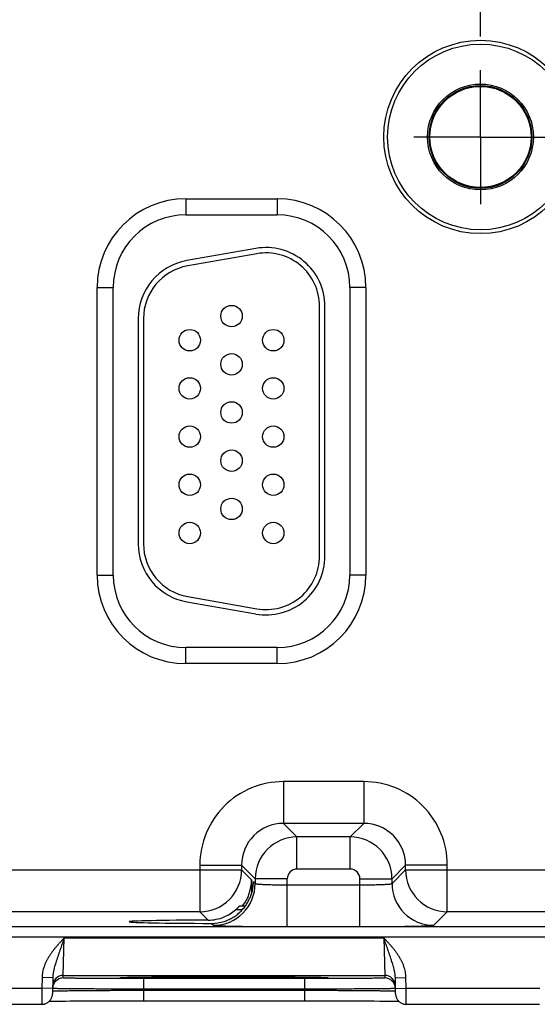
# Model space of a CAD drawing. Header units: inches. Extents: x 0 to 34, y 0 to 22.
# Tile 17 of 64: x 12 to 13, y 14.4 to 16.2. Entities that reach past the tile are written whole.
import ezdxf

# ---------------------------------------------------------------- set-up
doc = ezdxf.new("R2010")
doc.units = ezdxf.units.IN
doc.header["$LTSCALE"] = 1.87
doc.header["$MEASUREMENT"] = 0
doc.linetypes.add('CENTER', pattern=[0.6, 0.375, -0.075, 0.075, -0.075])
doc.layers.get('0').update_dxf_attribs({"linetype": 'CONTINUOUS'})
doc.layers.add('02___PRT_ALL_AXES', color=7, linetype='CONTINUOUS')
doc.layers.add('DIMENSIONS', color=7, linetype='CONTINUOUS')
doc.styles.get("Standard").update_dxf_attribs({"font": 'txt', "width": 0.8})
doc.dimstyles.new('DIMSTYLE_1', dxfattribs={"dimtxt": 0.125, "dimasz": 0.18, "dimexe": 0.125, "dimexo": 0.0625, "dimgap": 0.03125, "dimtad": 0, "dimtih": 1, "dimtoh": 1, "dimdec": 3, "dimzin": 4, "dimdsep": 46, "dimtxsty": 'STANDARD', "dimblk": '_FILLED', "dimblk1": '_FILLED', "dimblk2": '_FILLED', "dimcen": 0.09, "dimadec": 0, "dimazin": 0, "dimtp": 0.01, "dimtm": 0.01, "dimtfac": 1, "dimtdec": 3, "dimtofl": 0, "dimtmove": 0, "dimatfit": 3, "dimldrblk": '_FILLED', "dimfxl": 1, "dimtolj": 1, "dimtzin": 4, "dimarcsym": 0})

# ---------------------------------------------------------------- blocks, each defined once
blk = doc.blocks.new('*D11')
at = {"layer": 'DIMENSIONS', "color": 2, "linetype": 'CONTINUOUS'}
blk.add_line((12.9076, 16.209), (12.9076, 18.5579), dxfattribs=at)
at = {"layer": 'DIMENSIONS', "color": 2, "linetype": 'CONTINUOUS', "insert": (12.8451, 18.6204), "char_height": 0.125, "width": 1.425, "attachment_point": 1, "rotation": 90, "line_spacing_factor": 0.9}
blk.add_mtext('5.810{\\Ftxt.shx;\\W1.000000;\\H0.125000; }[147.57]', dxfattribs=at)
blk = doc.blocks.new('_FILLED')
at = {"color": 0, "linetype": 'BYBLOCK'}
blk.add_solid([(0, 0), (-1, 0.174), (-1, -0.174)], dxfattribs=at)

msp = doc.modelspace()

# ---------------------------------------------------------------- linework, layer by layer
at = {"color": 7, "linetype": 'CONTINUOUS'}
for p, q in [((12.3568, 15.9062), (12.5278, 15.9062)), ((12.3568, 15.9062), (12.3568, 15.8762)), ((12.5278, 15.9062), (12.5278, 15.8762)), ((12.3568, 15.8762), (12.5278, 15.8762)), ((12.4877, 15.8135), (12.3587, 15.7907)), ((12.4894, 15.8036), (12.3604, 15.7809)), ((12.1913, 15.7406), (12.2213, 15.7406)), ((12.1913, 15.2036), (12.1913, 15.7406)), ((12.2213, 15.2036), (12.2213, 15.7406)), ((12.6933, 15.7406), (12.6633, 15.7406)), ((12.6633, 15.7406), (12.6633, 15.2036)), ((12.6933, 15.7406), (12.6933, 15.2036)), ((12.6068, 15.2391), (12.6068, 15.7051)), ((12.6168, 15.2391), (12.6168, 15.7051)), ((12.2678, 15.6824), (12.2678, 15.2619)), ((12.2778, 15.6824), (12.2778, 15.2619)), ((12.1913, 15.2036), (12.2213, 15.2036)), ((12.6933, 15.2036), (12.6633, 15.2036)), ((12.3587, 15.1536), (12.4877, 15.1308)), ((12.3604, 15.1634), (12.4894, 15.1407)), ((12.5278, 15.0681), (12.3568, 15.0681)), ((12.3568, 15.0381), (12.3568, 15.0681)), ((12.5278, 15.0381), (12.5278, 15.0681)), ((12.5278, 15.0381), (12.3568, 15.0381)), ((12.6894, 14.8178), (12.5391, 14.8178)), ((12.5391, 14.8178), (12.5391, 14.7398)), ((12.6894, 14.8178), (12.6894, 14.7398)), ((12.6894, 14.7398), (12.5391, 14.7398)), ((12.5391, 14.7398), (12.5645, 14.7144)), ((12.6894, 14.7398), (12.6641, 14.7144)), ((12.6641, 14.7144), (12.5645, 14.7144)), ((12.5645, 14.6544), (12.5645, 14.7144)), ((12.6641, 14.6544), (12.6641, 14.7144)), ((12.3831, 14.6618), (12.4611, 14.6618)), ((12.3831, 14.6618), (12.3831, 14.5748)), ((12.4611, 14.6618), (12.4865, 14.6364)), ((12.4611, 14.6618), (12.4611, 14.6528)), ((12.7674, 14.6618), (12.7421, 14.6364)), ((12.8454, 14.6618), (12.7674, 14.6618)), ((12.7674, 14.6528), (12.7674, 14.6618)), ((12.8454, 14.5748), (12.8454, 14.6618)), ((11.8374, 14.6528), (12.4611, 14.6528)), ((12.4611, 14.6528), (12.4797, 14.6342)), ((12.5465, 14.6364), (12.4865, 14.6364)), ((12.4865, 14.6364), (12.4865, 14.6274)), ((12.5465, 14.547), (12.5465, 14.6364)), ((12.6641, 14.6544), (12.5645, 14.6544)), ((12.6821, 14.6364), (12.7421, 14.6364)), ((12.6821, 14.547), (12.6821, 14.6364)), ((12.7421, 14.6274), (12.7674, 14.6528)), ((12.7421, 14.6274), (12.7421, 14.6364)), ((12.7674, 14.6528), (13.3911, 14.6528)), ((12.4797, 14.6342), (12.4797, 14.6096)), ((12.4826, 14.6313), (12.4865, 14.6274)), ((12.4826, 14.6313), (12.4826, 14.6309)), ((12.4826, 14.6313), (12.4826, 14.6309)), ((12.5465, 14.625), (12.6821, 14.625)), ((12.4579, 14.586), (12.4684, 14.586)), ((12.3831, 14.5748), (11.9154, 14.5748)), ((12.3831, 14.5748), (12.3987, 14.5592)), ((12.4622, 14.5783), (12.4498, 14.5783)), ((12.82, 14.5494), (12.8454, 14.5748)), ((13.3131, 14.5748), (12.8454, 14.5748)), ((10.1368, 14.547), (13.807, 14.547)), ((12.4049, 14.5531), (12.4085, 14.5494)), ((12.5465, 14.547), (12.6821, 14.547)), ((10.1368, 14.528), (13.807, 14.528)), ((12.128, 14.4558), (12.1296, 14.5258)), ((12.1296, 14.5258), (12.7269, 14.5258)), ((12.7269, 14.5258), (12.7285, 14.4558)), ((12.128, 14.4558), (12.7285, 14.4558)), ((12.128, 14.4511), (12.128, 14.4558)), ((12.254, 14.4524), (12.2588, 14.4525)), ((12.2588, 14.4525), (12.2648, 14.4526)), ((12.2648, 14.4526), (12.2719, 14.4527)), ((12.2719, 14.4527), (12.278, 14.4527)), ((12.278, 14.4527), (12.285, 14.4528)), ((12.285, 14.4528), (12.2932, 14.4529)), ((12.2932, 14.4529), (12.303, 14.4529)), ((12.303, 14.4529), (12.3153, 14.453)), ((12.3153, 14.453), (12.3253, 14.4531)), ((12.3253, 14.4531), (12.3366, 14.4531)), ((12.3366, 14.4531), (12.3489, 14.4532)), ((12.3489, 14.4532), (12.3616, 14.4532)), ((12.3616, 14.4532), (12.3746, 14.4533)), ((12.3746, 14.4533), (12.3878, 14.4533)), ((12.3878, 14.4533), (12.4013, 14.4533)), ((12.4013, 14.4533), (12.4149, 14.4533)), ((12.4149, 14.4533), (12.4283, 14.4533)), ((12.4283, 14.4533), (12.4417, 14.4533)), ((12.4417, 14.4533), (12.4553, 14.4533)), ((12.4553, 14.4533), (12.4688, 14.4533)), ((12.4688, 14.4533), (12.482, 14.4533)), ((12.482, 14.4533), (12.495, 14.4532)), ((12.495, 14.4532), (12.5077, 14.4532)), ((12.5077, 14.4532), (12.5199, 14.4531)), ((12.5199, 14.4531), (12.5317, 14.4531)), ((12.5317, 14.4531), (12.543, 14.453)), ((12.543, 14.453), (12.5528, 14.453)), ((12.5528, 14.453), (12.5612, 14.4529)), ((12.5612, 14.4529), (12.5716, 14.4528)), ((12.5716, 14.4528), (12.58, 14.4527)), ((12.58, 14.4527), (12.5869, 14.4526)), ((12.5869, 14.4526), (12.5926, 14.4525)), ((12.5926, 14.4525), (12.5974, 14.4525)), ((12.5974, 14.4525), (12.6025, 14.4524)), ((12.7285, 14.4558), (12.7286, 14.4511)), ((12.0883, 14.4517), (12.088, 14.4319)), ((12.1083, 14.4513), (12.0883, 14.4517)), ((12.1083, 14.4513), (12.1078, 14.4216)), ((12.2368, 14.4519), (12.2369, 14.4519)), ((12.2369, 14.4519), (12.2371, 14.4519)), ((12.2371, 14.4519), (12.2373, 14.4519)), ((12.2373, 14.4519), (12.2376, 14.4519)), ((12.2376, 14.4519), (12.2379, 14.4519)), ((12.2379, 14.4519), (12.2384, 14.452)), ((12.2384, 14.452), (12.2391, 14.452)), ((12.2391, 14.452), (12.2403, 14.4521)), ((12.2403, 14.4521), (12.2416, 14.4521)), ((12.2416, 14.4521), (12.2438, 14.4522)), ((12.2438, 14.4522), (12.2469, 14.4522)), ((12.2469, 14.4522), (12.25, 14.4523)), ((12.25, 14.4523), (12.254, 14.4524)), ((12.5786, 14.4498), (12.2779, 14.4498)), ((12.2779, 14.4498), (12.2779, 14.4302)), ((12.5786, 14.4498), (12.5786, 14.4302)), ((12.6025, 14.4524), (12.6067, 14.4523)), ((12.6067, 14.4523), (12.6101, 14.4522)), ((12.6101, 14.4522), (12.6128, 14.4522)), ((12.6128, 14.4522), (12.6149, 14.4521)), ((12.6149, 14.4521), (12.6165, 14.452)), ((12.6165, 14.452), (12.6175, 14.452)), ((12.6175, 14.452), (12.6183, 14.452)), ((12.6183, 14.452), (12.6187, 14.4519)), ((12.6192, 14.4519), (12.6194, 14.4519)), ((12.6194, 14.4519), (12.6196, 14.4519)), ((12.7483, 14.4513), (12.7682, 14.4517)), ((12.7488, 14.4216), (12.7483, 14.4513)), ((12.7686, 14.4319), (12.7682, 14.4517)), ((11.8386, 14.4319), (12.088, 14.4319)), ((12.088, 14.4319), (12.0878, 14.4019)), ((12.108, 14.4316), (12.088, 14.4319)), ((12.1079, 14.4266), (12.108, 14.4266)), ((12.1081, 14.4314), (12.108, 14.4315)), ((12.5786, 14.4302), (12.2779, 14.4302)), ((12.2779, 14.4282), (12.2779, 14.4302)), ((12.2779, 14.4282), (12.5787, 14.4282)), ((12.2779, 14.4282), (12.2779, 14.4086)), ((12.5787, 14.4282), (12.5786, 14.4302)), ((12.5787, 14.4282), (12.5787, 14.4086)), ((12.7486, 14.4315), (12.7485, 14.4314)), ((12.7486, 14.4316), (12.7686, 14.4319)), ((12.7486, 14.4266), (12.7487, 14.4266)), ((12.7686, 14.4319), (13.018, 14.4319)), ((12.7688, 14.4019), (12.7686, 14.4319)), ((11.8388, 14.4019), (12.0878, 14.4019)), ((12.1017, 14.4075), (12.105, 14.4076)), ((12.105, 14.4076), (12.1094, 14.4077)), ((12.1094, 14.4077), (12.1138, 14.4078)), ((12.1138, 14.4078), (12.119, 14.4078)), ((12.119, 14.4078), (12.1251, 14.4079)), ((12.1251, 14.4079), (12.1323, 14.408)), ((12.1323, 14.408), (12.1408, 14.4081)), ((12.1408, 14.4081), (12.1509, 14.4082)), ((12.1509, 14.4082), (12.1597, 14.4082)), ((12.1597, 14.4082), (12.1697, 14.4083)), ((12.1697, 14.4083), (12.1813, 14.4084)), ((12.1813, 14.4084), (12.195, 14.4084)), ((12.195, 14.4084), (12.2058, 14.4085)), ((12.2058, 14.4085), (12.2182, 14.4085)), ((12.2182, 14.4085), (12.2313, 14.4085)), ((12.2313, 14.4085), (12.2445, 14.4086)), ((12.2445, 14.4086), (12.2579, 14.4086)), ((12.2579, 14.4086), (12.2714, 14.4086)), ((12.2714, 14.4086), (12.5787, 14.4086)), ((12.5787, 14.4086), (12.5919, 14.4086)), ((12.5919, 14.4086), (12.6053, 14.4086)), ((12.6053, 14.4086), (12.6186, 14.4085)), ((12.6186, 14.4085), (12.6316, 14.4085)), ((12.6316, 14.4085), (12.6444, 14.4085)), ((12.6444, 14.4085), (12.6568, 14.4084)), ((12.6568, 14.4084), (12.6689, 14.4084)), ((12.6689, 14.4084), (12.6805, 14.4083)), ((12.6805, 14.4083), (12.6913, 14.4083)), ((12.6913, 14.4083), (12.7007, 14.4082)), ((12.7007, 14.4082), (12.7089, 14.4081)), ((12.7089, 14.4081), (12.7195, 14.408)), ((12.7195, 14.408), (12.7284, 14.4079)), ((12.7284, 14.4079), (12.7357, 14.4079)), ((12.7357, 14.4079), (12.7416, 14.4078)), ((12.7416, 14.4078), (12.7464, 14.4077)), ((12.7464, 14.4077), (12.7504, 14.4076)), ((12.7504, 14.4076), (12.7538, 14.4076)), ((12.7538, 14.4076), (12.7549, 14.4075)), ((12.7688, 14.4019), (13.0178, 14.4019))]:
    msp.add_line(p, q, dxfattribs=at)
for points in [[(12.2368, 14.4519), (12.2368, 14.4519), (12.2368, 14.4519), (12.2368, 14.4519)], [(12.6187, 14.4519), (12.619, 14.4519), (12.6192, 14.4519)], [(12.6196, 14.4519), (12.6197, 14.4519), (12.6197, 14.4519), (12.6198, 14.4519)], [(12.0878, 14.4019), (12.0885, 14.4019), (12.0897, 14.402), (12.0909, 14.4021), (12.0921, 14.4024), (12.0932, 14.4027), (12.0944, 14.403), (12.0955, 14.4035), (12.0966, 14.404), (12.0977, 14.4045), (12.0988, 14.4052), (12.0998, 14.4059), (12.1007, 14.4066), (12.1016, 14.4074), (12.1025, 14.4083), (12.1033, 14.4092), (12.104, 14.4102), (12.1047, 14.4112), (12.1053, 14.4122), (12.1059, 14.4133), (12.1063, 14.4144), (12.1068, 14.4156), (12.1071, 14.4167), (12.1074, 14.4179), (12.1076, 14.4191), (12.1077, 14.4203), (12.1078, 14.4216)], [(12.7488, 14.4216), (12.7488, 14.4203), (12.749, 14.4191), (12.7492, 14.4179), (12.7494, 14.4167), (12.7498, 14.4156), (12.7502, 14.4144), (12.7507, 14.4133), (12.7513, 14.4122), (12.7519, 14.4112), (12.7526, 14.4102), (12.7533, 14.4092), (12.7541, 14.4083), (12.755, 14.4074), (12.7559, 14.4066), (12.7568, 14.4059), (12.7578, 14.4052), (12.7588, 14.4045), (12.7599, 14.404), (12.761, 14.4035), (12.7622, 14.403), (12.7633, 14.4027), (12.7645, 14.4024), (12.7657, 14.4021), (12.7669, 14.402), (12.7681, 14.4019), (12.7688, 14.4019)]]:
    msp.add_lwpolyline(points, dxfattribs=at)
for centre, radius in [((12.9073, 16.0216), 0.1805), ((12.9073, 16.0216), 0.1734), ((12.9073, 16.0216), 0.0989), ((12.9073, 16.0216), 0.096), ((12.9073, 16.0216), 0.0945), ((12.4423, 15.6871), 0.02), ((12.3643, 15.6421), 0.02), ((12.5203, 15.6421), 0.02), ((12.4423, 15.5971), 0.02), ((12.3643, 15.5521), 0.02), ((12.5203, 15.5521), 0.02), ((12.4423, 15.5071), 0.02), ((12.3643, 15.4621), 0.02), ((12.5203, 15.4621), 0.02), ((12.4423, 15.4171), 0.02), ((12.3643, 15.3721), 0.02), ((12.5203, 15.3721), 0.02), ((12.4423, 15.3271), 0.02), ((12.3643, 15.2821), 0.02), ((12.5203, 15.2821), 0.02)]:
    msp.add_circle(centre, radius, dxfattribs=at)
for centre, radius, start, end in [((12.3568, 15.7406), 0.1655, 90, 180), ((12.5278, 15.7406), 0.1655, 0, 90), ((12.3568, 15.7406), 0.1355, 90, 180), ((12.5278, 15.7406), 0.1355, 0, 90), ((12.5068, 15.7051), 0.11, 0, 100), ((12.5068, 15.7051), 0.1, 0, 100), ((12.3778, 15.6824), 0.11, 100, 180), ((12.3778, 15.6824), 0.1, 100, 180), ((12.3778, 15.2619), 0.11, 180, 260), ((12.3778, 15.2619), 0.1, 180, 260), ((12.5068, 15.2391), 0.11, 260, 360), ((12.5068, 15.2391), 0.1, 260, 360), ((12.3568, 15.2036), 0.1655, 180, 270), ((12.3568, 15.2036), 0.1355, 180, 270), ((12.5278, 15.2036), 0.1655, 270, 360), ((12.5278, 15.2036), 0.1355, 270, 360), ((12.5391, 14.6618), 0.156, 89.9963, 180.0037), ((12.6894, 14.6618), 0.156, 359.9963, 90.0037), ((12.5391, 14.6618), 0.0779, 89.9712, 180.0288), ((12.6895, 14.6618), 0.0779, 359.9712, 90.0288), ((12.5645, 14.6364), 0.078, 90.0153, 179.9847), ((12.664, 14.6364), 0.078, 0.0153, 89.9847), ((12.3831, 14.6528), 0.078, 270.0209, 359.9791), ((12.5645, 14.6364), 0.018, 89.9962, 180.0037), ((12.6641, 14.6364), 0.018, 359.9962, 90.0037), ((12.8454, 14.6528), 0.078, 180.0209, 269.9791), ((12.4085, 14.6274), 0.078, 270.0209, 359.9791), ((12.8201, 14.6274), 0.078, 180.0209, 269.9791), ((12.3985, 14.6377), 0.0786, 270.1847, 292.2821), ((12.3985, 14.6378), 0.0786, 292.2666, 310.7845), ((12.4051, 14.6305), 0.0774, 269.8558, 287.4495), ((12.128, 14.4358), 0.02, 89.9987, 178.9988), ((12.7285, 14.4358), 0.02, 1.0012, 90.0013), ((12.128, 14.4311), 0.02, 89.9987, 178.7553), ((12.2414, 14.3713), 0.0808, 93.115, 93.2829), ((12.615, 14.3693), 0.0828, 86.7202, 86.8827), ((12.7286, 14.4311), 0.02, 1.2447, 90.0013), ((12.1279, 14.4311), 0.02, 178.7564, 179), ((12.7286, 14.4311), 0.02, 1, 1.2436)]:
    msp.add_arc(centre, radius, start, end, dxfattribs=at)
for centre, major_axis, ratio, start_param, end_param in [((12.4017, 14.6343), (0.0552, -0.0552), 0.999695, 0.118765, 0.785246), ((12.4283, 14.5561), (0.1771, 0), 0.017455, 1.73829, 4.579802)]:
    msp.add_ellipse(centre, major_axis=major_axis, ratio=ratio, start_param=start_param, end_param=end_param, dxfattribs=at)
for points, knots in [([(12.4826, 14.6309), (12.4826, 14.6283), (12.4823, 14.6231), (12.4812, 14.6153), (12.4792, 14.6076), (12.4774, 14.6026), (12.4763, 14.6001)], [0, 0, 0, 0, 0.245882, 0.493457, 0.744406, 1, 1, 1, 1]), ([(12.4865, 14.6274), (12.4865, 14.6274), (12.4865, 14.6273), (12.4866, 14.6273), (12.4866, 14.6273), (12.4867, 14.6273), (12.4868, 14.6272), (12.4869, 14.6272), (12.4871, 14.6271), (12.4873, 14.627), (12.4876, 14.627), (12.4878, 14.6269), (12.4882, 14.6269), (12.4887, 14.6268), (12.4894, 14.6267), (12.4903, 14.6266), (12.4914, 14.6265), (12.4926, 14.6264), (12.494, 14.6263), (12.4954, 14.6262), (12.4976, 14.626), (12.5006, 14.6259), (12.5046, 14.6257), (12.5081, 14.6256), (12.5111, 14.6255), (12.5144, 14.6254), (12.5186, 14.6253), (12.5238, 14.6252), (12.5293, 14.6251), (12.535, 14.6251), (12.5407, 14.625), (12.5446, 14.625), (12.5465, 14.625)], [0, 0, 0, 0, 0.001207, 0.001962, 0.002834, 0.003831, 0.004957, 0.007611, 0.010816, 0.014578, 0.018902, 0.023789, 0.02924, 0.035253, 0.048956, 0.064876, 0.08298, 0.10323, 0.12558, 0.149981, 0.176376, 0.234901, 0.300614, 0.372902, 0.411302, 0.451089, 0.534442, 0.622179, 0.713474, 0.807469, 0.903279, 1, 1, 1, 1]), ([(12.6821, 14.625), (12.684, 14.625), (12.6879, 14.625), (12.6936, 14.6251), (12.6992, 14.6251), (12.7047, 14.6252), (12.71, 14.6253), (12.7142, 14.6254), (12.7174, 14.6255), (12.7205, 14.6256), (12.724, 14.6257), (12.7279, 14.6259), (12.7309, 14.626), (12.7331, 14.6262), (12.7346, 14.6263), (12.7359, 14.6264), (12.7372, 14.6265), (12.7382, 14.6266), (12.7392, 14.6267), (12.7399, 14.6268), (12.7404, 14.6269), (12.7407, 14.6269), (12.741, 14.627), (12.7413, 14.627), (12.7415, 14.6271), (12.7417, 14.6272), (12.7418, 14.6272), (12.7419, 14.6273), (12.7419, 14.6273), (12.742, 14.6273), (12.742, 14.6273), (12.742, 14.6274), (12.7421, 14.6274)], [0, 0, 0, 0, 0.096721, 0.192531, 0.286526, 0.377821, 0.465558, 0.548911, 0.588698, 0.627098, 0.699386, 0.765099, 0.823624, 0.850019, 0.87442, 0.89677, 0.91702, 0.935124, 0.951044, 0.964747, 0.97076, 0.976211, 0.981098, 0.985422, 0.989184, 0.992389, 0.995043, 0.996169, 0.997166, 0.998038, 0.998793, 1, 1, 1, 1]), ([(12.4283, 14.5566), (12.4296, 14.5571), (12.4323, 14.558), (12.4362, 14.5596), (12.44, 14.5613), (12.4436, 14.5633), (12.4472, 14.5655), (12.4507, 14.5679), (12.454, 14.5704), (12.4571, 14.5732), (12.4601, 14.5761), (12.463, 14.5791), (12.4657, 14.5823), (12.4682, 14.5856), (12.4705, 14.589), (12.4726, 14.5926), (12.4746, 14.5963), (12.4757, 14.5988), (12.4763, 14.6001)], [0, 0, 0, 0, 0.062929, 0.125822, 0.188656, 0.251414, 0.314086, 0.376669, 0.439164, 0.501579, 0.563927, 0.626224, 0.688487, 0.750737, 0.812995, 0.87528, 0.93761, 1, 1, 1, 1]), ([(12.4498, 14.5783), (12.4503, 14.5787), (12.4511, 14.5793), (12.452, 14.5802), (12.4527, 14.5808), (12.4533, 14.5815), (12.454, 14.5821), (12.4546, 14.5827), (12.4552, 14.5832), (12.4557, 14.5838), (12.4561, 14.5842), (12.4564, 14.5846), (12.4566, 14.5848), (12.4569, 14.585), (12.457, 14.5852), (12.4572, 14.5854), (12.4574, 14.5855), (12.4575, 14.5857), (12.4576, 14.5858), (12.4577, 14.5858), (12.4577, 14.5859), (12.4578, 14.5859), (12.4578, 14.586), (12.4578, 14.586), (12.4579, 14.586), (12.4579, 14.586), (12.4579, 14.586), (12.4579, 14.586), (12.4579, 14.586)], [0, 0, 0, 0, 0.173386, 0.258563, 0.342266, 0.424087, 0.503565, 0.580166, 0.653275, 0.722177, 0.786042, 0.815789, 0.843905, 0.870245, 0.894656, 0.916976, 0.937034, 0.954651, 0.969646, 0.976103, 0.981836, 0.986823, 0.991045, 0.994481, 0.997117, 0.998946, 0.999564, 1, 1, 1, 1]), ([(12.4085, 14.5494), (12.4085, 14.5494), (12.4085, 14.5494), (12.4086, 14.5494), (12.4086, 14.5494), (12.4087, 14.5493), (12.4088, 14.5493), (12.4089, 14.5493), (12.4091, 14.5492), (12.4094, 14.5492), (12.4099, 14.5491), (12.4104, 14.5491), (12.4109, 14.549), (12.4116, 14.5489), (12.4123, 14.5489), (12.4132, 14.5488), (12.4141, 14.5488), (12.4154, 14.5487), (12.4173, 14.5486), (12.4198, 14.5485), (12.4226, 14.5484), (12.4257, 14.5483), (12.429, 14.5482), (12.4327, 14.5481), (12.4366, 14.548), (12.4408, 14.5479), (12.4452, 14.5478), (12.4515, 14.5477), (12.46, 14.5476), (12.4708, 14.5474), (12.4823, 14.5473), (12.4944, 14.5472), (12.507, 14.5471), (12.52, 14.5471), (12.5332, 14.5471), (12.542, 14.547), (12.5465, 14.547)], [0, 0, 0, 0, 0.000163, 0.000356, 0.000838, 0.001455, 0.002212, 0.003109, 0.00415, 0.006665, 0.00976, 0.013432, 0.017681, 0.022505, 0.027903, 0.033872, 0.04041, 0.047512, 0.063391, 0.081469, 0.101707, 0.124062, 0.14848, 0.174901, 0.203262, 0.233502, 0.265548, 0.299322, 0.371734, 0.450067, 0.533574, 0.621478, 0.712943, 0.807113, 0.9031, 1, 1, 1, 1]), ([(12.6821, 14.547), (12.6865, 14.547), (12.6954, 14.5471), (12.7086, 14.5471), (12.7216, 14.5471), (12.7342, 14.5472), (12.7463, 14.5473), (12.7577, 14.5474), (12.7685, 14.5476), (12.777, 14.5477), (12.7834, 14.5478), (12.7878, 14.5479), (12.792, 14.548), (12.7959, 14.5481), (12.7995, 14.5482), (12.8029, 14.5483), (12.806, 14.5484), (12.8088, 14.5485), (12.8113, 14.5486), (12.8131, 14.5487), (12.8145, 14.5488), (12.8154, 14.5488), (12.8162, 14.5489), (12.817, 14.5489), (12.8176, 14.549), (12.8182, 14.5491), (12.8187, 14.5491), (12.8191, 14.5492), (12.8194, 14.5492), (12.8196, 14.5493), (12.8198, 14.5493), (12.8199, 14.5493), (12.8199, 14.5494), (12.82, 14.5494), (12.82, 14.5494), (12.82, 14.5494), (12.82, 14.5494)], [0, 0, 0, 0, 0.0969, 0.192887, 0.287057, 0.378522, 0.466426, 0.549933, 0.628266, 0.700678, 0.734452, 0.766498, 0.796738, 0.825099, 0.85152, 0.875938, 0.898293, 0.918531, 0.936609, 0.952488, 0.95959, 0.966128, 0.972097, 0.977495, 0.982319, 0.986568, 0.99024, 0.993335, 0.99585, 0.996891, 0.997788, 0.998545, 0.999162, 0.999644, 0.999837, 1, 1, 1, 1]), ([(12.1296, 14.5258), (12.1284, 14.5245), (12.1265, 14.5225), (12.1241, 14.5198), (12.1217, 14.5171), (12.1186, 14.5138), (12.1151, 14.5097), (12.1116, 14.5055), (12.1083, 14.5012), (12.1056, 14.4975), (12.1035, 14.4946), (12.1021, 14.4923), (12.1006, 14.49), (12.0992, 14.4877), (12.0979, 14.4853), (12.0967, 14.4829), (12.0955, 14.4804), (12.0943, 14.478), (12.0933, 14.4755), (12.092, 14.4721), (12.0907, 14.4677), (12.0894, 14.4625), (12.0886, 14.4571), (12.0883, 14.4535), (12.0883, 14.4517)], [0, 0, 0, 0, 0.062502, 0.093753, 0.125005, 0.187507, 0.25001, 0.312513, 0.375016, 0.437518, 0.468771, 0.500023, 0.531275, 0.562527, 0.59378, 0.625032, 0.656284, 0.687536, 0.718788, 0.75004, 0.812534, 0.875025, 0.937514, 1, 1, 1, 1]), ([(12.1296, 14.5258), (12.1291, 14.5242), (12.128, 14.521), (12.1264, 14.5163), (12.1248, 14.5115), (12.1232, 14.5068), (12.1216, 14.5021), (12.12, 14.4974), (12.1184, 14.4928), (12.1171, 14.4889), (12.1161, 14.4859), (12.1153, 14.4836), (12.1146, 14.4813), (12.1139, 14.479), (12.1132, 14.4768), (12.1123, 14.4737), (12.1115, 14.4707), (12.1107, 14.4677), (12.1102, 14.4654), (12.1097, 14.463), (12.1092, 14.4607), (12.1089, 14.4584), (12.1085, 14.4553), (12.1083, 14.4529), (12.1083, 14.4513)], [0, 0, 0, 0, 0.064934, 0.129755, 0.194354, 0.258636, 0.322517, 0.38594, 0.448867, 0.511286, 0.542311, 0.57322, 0.604019, 0.634715, 0.66532, 0.695845, 0.756707, 0.787075, 0.817423, 0.847767, 0.878122, 0.908507, 0.93894, 1, 1, 1, 1]), ([(12.7682, 14.4517), (12.7682, 14.4526), (12.7682, 14.4544), (12.7678, 14.458), (12.7672, 14.4625), (12.7659, 14.4677), (12.7643, 14.4729), (12.7623, 14.478), (12.7599, 14.4829), (12.7574, 14.4877), (12.7545, 14.4923), (12.7515, 14.4968), (12.7483, 14.5012), (12.745, 14.5055), (12.7415, 14.5097), (12.7379, 14.5138), (12.7349, 14.5171), (12.7325, 14.5198), (12.73, 14.5225), (12.7282, 14.5245), (12.7269, 14.5258)], [0, 0, 0, 0, 0.031251, 0.062503, 0.124993, 0.187485, 0.249979, 0.312475, 0.374974, 0.437473, 0.499974, 0.562476, 0.624979, 0.687483, 0.749986, 0.81249, 0.874994, 0.906246, 0.937497, 1, 1, 1, 1]), ([(12.7483, 14.4513), (12.7482, 14.4521), (12.7482, 14.4537), (12.7479, 14.4568), (12.7475, 14.46), (12.7469, 14.463), (12.7462, 14.4661), (12.7453, 14.4699), (12.744, 14.4745), (12.7427, 14.4791), (12.7415, 14.4828), (12.7405, 14.4859), (12.7395, 14.4889), (12.7382, 14.4928), (12.7366, 14.4974), (12.735, 14.5021), (12.7334, 14.5068), (12.7318, 14.5115), (12.7302, 14.5163), (12.7286, 14.521), (12.7275, 14.5242), (12.7269, 14.5258)], [0, 0, 0, 0, 0.030581, 0.061074, 0.121881, 0.152241, 0.182584, 0.243294, 0.304158, 0.365286, 0.426781, 0.457689, 0.488714, 0.551134, 0.614061, 0.677483, 0.741365, 0.805646, 0.870245, 0.935066, 1, 1, 1, 1]), ([(12.237, 14.4519), (12.2373, 14.4519), (12.2378, 14.452), (12.2389, 14.452), (12.2406, 14.4521), (12.2429, 14.4521), (12.2455, 14.4522), (12.2485, 14.4523), (12.2518, 14.4524), (12.2555, 14.4524), (12.2611, 14.4525), (12.2688, 14.4526), (12.2791, 14.4527), (12.2905, 14.4528), (12.3029, 14.4529), (12.3164, 14.453), (12.336, 14.4531), (12.362, 14.4533), (12.3946, 14.4533), (12.4169, 14.4533), (12.4283, 14.4533)], [0, 0, 0, 0, 0.003782, 0.008049, 0.018029, 0.029918, 0.043692, 0.059327, 0.076795, 0.096058, 0.117078, 0.164232, 0.217887, 0.27763, 0.342992, 0.413468, 0.488507, 0.649913, 0.822194, 1, 1, 1, 1]), ([(12.4283, 14.4533), (12.4396, 14.4533), (12.4619, 14.4533), (12.4946, 14.4533), (12.5206, 14.4531), (12.5402, 14.453), (12.5536, 14.4529), (12.5661, 14.4528), (12.5775, 14.4527), (12.5877, 14.4526), (12.5955, 14.4525), (12.6011, 14.4524), (12.6048, 14.4524), (12.6081, 14.4523), (12.6111, 14.4522), (12.6137, 14.4521), (12.616, 14.4521), (12.6176, 14.452), (12.6188, 14.452), (12.6193, 14.4519), (12.6195, 14.4519)], [0, 0, 0, 0, 0.177808, 0.350093, 0.5115, 0.58654, 0.657016, 0.722378, 0.782121, 0.835775, 0.882929, 0.903948, 0.92321, 0.940677, 0.956313, 0.970085, 0.981972, 0.991951, 0.996218, 1, 1, 1, 1]), ([(12.2779, 14.4498), (12.273, 14.4498), (12.2633, 14.4498), (12.2487, 14.4498), (12.2345, 14.4499), (12.2207, 14.4499), (12.2074, 14.45), (12.1949, 14.45), (12.1849, 14.4501), (12.1773, 14.4501), (12.1719, 14.4502), (12.1669, 14.4502), (12.1621, 14.4503), (12.1576, 14.4503), (12.1533, 14.4504), (12.1494, 14.4504), (12.1458, 14.4505), (12.1425, 14.4506), (12.1395, 14.4506), (12.1372, 14.4507), (12.1355, 14.4507), (12.1344, 14.4507), (12.1334, 14.4508), (12.1325, 14.4508), (12.1316, 14.4508), (12.1309, 14.4509), (12.1302, 14.4509), (12.1296, 14.4509), (12.1291, 14.451), (12.1288, 14.451), (12.1285, 14.451), (12.1284, 14.451), (12.1282, 14.451), (12.1282, 14.4511), (12.1281, 14.4511), (12.1281, 14.4511), (12.128, 14.4511), (12.128, 14.4511), (12.128, 14.4511), (12.128, 14.4511), (12.128, 14.4511), (12.128, 14.4511), (12.128, 14.4511)], [0, 0, 0, 0, 0.098017, 0.195091, 0.290285, 0.382681, 0.471394, 0.555561, 0.634378, 0.671538, 0.707078, 0.740917, 0.77297, 0.803158, 0.831411, 0.857662, 0.881847, 0.903903, 0.923783, 0.941441, 0.949423, 0.956832, 0.963664, 0.969916, 0.975584, 0.980666, 0.985158, 0.989057, 0.992361, 0.995068, 0.996198, 0.997178, 0.998009, 0.998692, 0.998978, 0.999228, 0.999441, 0.999619, 0.999761, 0.999819, 0.999869, 1, 1, 1, 1]), ([(12.4283, 14.45), (12.4213, 14.45), (12.4076, 14.45), (12.3871, 14.45), (12.3671, 14.45), (12.3478, 14.4501), (12.3322, 14.4502), (12.3203, 14.4503), (12.3118, 14.4503), (12.3037, 14.4504), (12.2959, 14.4504), (12.2885, 14.4505), (12.2815, 14.4506), (12.2749, 14.4506), (12.2688, 14.4507), (12.2631, 14.4508), (12.258, 14.4508), (12.2533, 14.4509), (12.2491, 14.451), (12.2459, 14.4511), (12.2436, 14.4511), (12.2421, 14.4512), (12.2408, 14.4512), (12.2395, 14.4513), (12.2386, 14.4513), (12.2379, 14.4513), (12.2374, 14.4514), (12.237, 14.4514), (12.2366, 14.4514), (12.2363, 14.4514), (12.2359, 14.4515), (12.2356, 14.4515), (12.2354, 14.4515), (12.2352, 14.4515), (12.2351, 14.4515), (12.235, 14.4515), (12.2349, 14.4516), (12.2348, 14.4516), (12.2348, 14.4516), (12.2347, 14.4516), (12.2347, 14.4516), (12.2346, 14.4516), (12.2346, 14.4516), (12.2346, 14.4516), (12.2346, 14.4516), (12.2346, 14.4516), (12.2346, 14.4517), (12.2346, 14.4517), (12.2346, 14.4517), (12.2346, 14.4517), (12.2346, 14.4517), (12.2346, 14.4517), (12.2347, 14.4517), (12.2347, 14.4517), (12.2348, 14.4517), (12.2348, 14.4517), (12.2349, 14.4518), (12.2351, 14.4518), (12.2353, 14.4518), (12.2355, 14.4518), (12.2358, 14.4518), (12.2361, 14.4519), (12.2364, 14.4519), (12.2367, 14.4519), (12.2368, 14.4519)], [0, 0, 0, 0, 0.106159, 0.21109, 0.313578, 0.412439, 0.506529, 0.551441, 0.594757, 0.636353, 0.676106, 0.713903, 0.749635, 0.783195, 0.814489, 0.843429, 0.869925, 0.893903, 0.915298, 0.934044, 0.942405, 0.950084, 0.957078, 0.96338, 0.968985, 0.971526, 0.97389, 0.976078, 0.97809, 0.979925, 0.981583, 0.983064, 0.984367, 0.985494, 0.985991, 0.986444, 0.986853, 0.987218, 0.987538, 0.987815, 0.988049, 0.988239, 0.988388, 0.988496, 0.988537, 0.988572, 0.988601, 0.988631, 0.988664, 0.988703, 0.988808, 0.988952, 0.989138, 0.989367, 0.989639, 0.989956, 0.990316, 0.991168, 0.992198, 0.993405, 0.994788, 0.996349, 0.998086, 1, 1, 1, 1]), ([(12.6198, 14.4519), (12.6199, 14.4519), (12.6201, 14.4519), (12.6205, 14.4519), (12.6208, 14.4518), (12.6211, 14.4518), (12.6213, 14.4518), (12.6215, 14.4518), (12.6216, 14.4518), (12.6217, 14.4517), (12.6218, 14.4517), (12.6219, 14.4517), (12.6219, 14.4517), (12.6219, 14.4517), (12.622, 14.4517), (12.622, 14.4517), (12.622, 14.4517), (12.622, 14.4517), (12.622, 14.4517), (12.622, 14.4516), (12.622, 14.4516), (12.622, 14.4516), (12.622, 14.4516), (12.6219, 14.4516), (12.6219, 14.4516), (12.6218, 14.4516), (12.6218, 14.4516), (12.6217, 14.4516), (12.6217, 14.4516), (12.6216, 14.4515), (12.6215, 14.4515), (12.6214, 14.4515), (12.6212, 14.4515), (12.6209, 14.4515), (12.6206, 14.4515), (12.6203, 14.4514), (12.6199, 14.4514), (12.6196, 14.4514), (12.6191, 14.4514), (12.6187, 14.4513), (12.618, 14.4513), (12.617, 14.4513), (12.6158, 14.4512), (12.6144, 14.4512), (12.6129, 14.4511), (12.6107, 14.4511), (12.6075, 14.451), (12.6033, 14.4509), (12.5986, 14.4508), (12.5934, 14.4508), (12.5878, 14.4507), (12.5816, 14.4506), (12.5751, 14.4506), (12.5681, 14.4505), (12.5607, 14.4504), (12.5529, 14.4504), (12.5447, 14.4503), (12.5362, 14.4503), (12.5243, 14.4502), (12.5088, 14.4501), (12.4895, 14.45), (12.4695, 14.45), (12.449, 14.45), (12.4352, 14.45), (12.4283, 14.45)], [0, 0, 0, 0, 0.001915, 0.003652, 0.005213, 0.006597, 0.007804, 0.008834, 0.009687, 0.010047, 0.010363, 0.010636, 0.010865, 0.011052, 0.011196, 0.011301, 0.011341, 0.011374, 0.011403, 0.011433, 0.011467, 0.011508, 0.011616, 0.011764, 0.011955, 0.012188, 0.012464, 0.012785, 0.013149, 0.013558, 0.014011, 0.014508, 0.015635, 0.016938, 0.018419, 0.020077, 0.021911, 0.023922, 0.02611, 0.028473, 0.031013, 0.036618, 0.04292, 0.049913, 0.057592, 0.065953, 0.084696, 0.10609, 0.130069, 0.156564, 0.185503, 0.216797, 0.250357, 0.286088, 0.323885, 0.363638, 0.405234, 0.448551, 0.493464, 0.587554, 0.686416, 0.788907, 0.893839, 1, 1, 1, 1]), ([(12.7286, 14.4511), (12.7286, 14.4511), (12.7286, 14.4511), (12.7286, 14.4511), (12.7286, 14.4511), (12.7286, 14.4511), (12.7285, 14.4511), (12.7285, 14.4511), (12.7285, 14.4511), (12.7284, 14.4511), (12.7283, 14.451), (12.7282, 14.451), (12.728, 14.451), (12.7278, 14.451), (12.7274, 14.451), (12.727, 14.4509), (12.7264, 14.4509), (12.7257, 14.4509), (12.7249, 14.4508), (12.7241, 14.4508), (12.7231, 14.4508), (12.7221, 14.4507), (12.721, 14.4507), (12.7194, 14.4507), (12.7171, 14.4506), (12.7141, 14.4506), (12.7108, 14.4505), (12.7072, 14.4504), (12.7032, 14.4504), (12.699, 14.4503), (12.6945, 14.4503), (12.6897, 14.4502), (12.6846, 14.4502), (12.6793, 14.4501), (12.6717, 14.4501), (12.6617, 14.45), (12.6491, 14.45), (12.6359, 14.4499), (12.622, 14.4499), (12.6078, 14.4498), (12.5933, 14.4498), (12.5835, 14.4498), (12.5786, 14.4498)], [0, 0, 0, 0, 0.000131, 0.000181, 0.000239, 0.000381, 0.000559, 0.000772, 0.001022, 0.001308, 0.001992, 0.002823, 0.003803, 0.004933, 0.00764, 0.010943, 0.014842, 0.019334, 0.024416, 0.030084, 0.036336, 0.043168, 0.050577, 0.058558, 0.076217, 0.096098, 0.118154, 0.142337, 0.168589, 0.196842, 0.22703, 0.259083, 0.292922, 0.328463, 0.365622, 0.444439, 0.528606, 0.617319, 0.709715, 0.804909, 0.901983, 1, 1, 1, 1]), ([(12.108, 14.4266), (12.108, 14.4266), (12.1081, 14.4266), (12.1082, 14.4267), (12.1083, 14.4267), (12.1086, 14.4267), (12.1089, 14.4267), (12.1094, 14.4268), (12.11, 14.4268), (12.1107, 14.4268), (12.1115, 14.4268), (12.1123, 14.4269), (12.1133, 14.4269), (12.1148, 14.427), (12.1169, 14.427), (12.1196, 14.4271), (12.1228, 14.4271), (12.1263, 14.4272), (12.1301, 14.4273), (12.1343, 14.4273), (12.1388, 14.4274), (12.1437, 14.4275), (12.1507, 14.4275), (12.1603, 14.4276), (12.1725, 14.4277), (12.1857, 14.4278), (12.1997, 14.4279), (12.2145, 14.428), (12.2298, 14.4281), (12.2456, 14.4281), (12.2617, 14.4282), (12.2725, 14.4282), (12.2779, 14.4282)], [0, 0, 0, 0, 0.00052, 0.001181, 0.001985, 0.002931, 0.005252, 0.008142, 0.011601, 0.015628, 0.02022, 0.025374, 0.031088, 0.037358, 0.051553, 0.067928, 0.086444, 0.107059, 0.129725, 0.154392, 0.181001, 0.209492, 0.2398, 0.305582, 0.377742, 0.455617, 0.538491, 0.625604, 0.716154, 0.809309, 0.904215, 1, 1, 1, 1]), ([(12.2779, 14.4302), (12.2725, 14.4302), (12.2617, 14.4302), (12.2456, 14.4302), (12.2298, 14.4303), (12.2145, 14.4304), (12.1997, 14.4304), (12.1857, 14.4305), (12.1725, 14.4306), (12.1603, 14.4307), (12.1508, 14.4307), (12.1437, 14.4308), (12.1389, 14.4309), (12.1344, 14.4309), (12.1302, 14.4309), (12.1263, 14.431), (12.1229, 14.431), (12.1197, 14.4311), (12.1169, 14.4311), (12.1149, 14.4312), (12.1134, 14.4312), (12.1124, 14.4312), (12.1115, 14.4313), (12.1108, 14.4313), (12.1101, 14.4313), (12.1095, 14.4313), (12.109, 14.4314), (12.1086, 14.4314), (12.1084, 14.4314), (12.1083, 14.4314), (12.1082, 14.4314), (12.1081, 14.4314), (12.1081, 14.4314)], [0, 0, 0, 0, 0.095817, 0.190753, 0.283937, 0.37451, 0.461642, 0.54453, 0.622413, 0.694575, 0.760353, 0.790657, 0.819142, 0.845745, 0.870404, 0.893062, 0.913667, 0.932173, 0.948536, 0.962719, 0.968983, 0.974691, 0.979838, 0.984423, 0.988443, 0.991895, 0.994778, 0.99709, 0.998032, 0.998831, 0.999487, 1, 1, 1, 1]), ([(12.7485, 14.4314), (12.7485, 14.4314), (12.7484, 14.4314), (12.7483, 14.4314), (12.7481, 14.4314), (12.7479, 14.4314), (12.7476, 14.4314), (12.7471, 14.4313), (12.7465, 14.4313), (12.7458, 14.4313), (12.745, 14.4313), (12.7442, 14.4312), (12.7432, 14.4312), (12.7417, 14.4312), (12.7396, 14.4311), (12.7369, 14.4311), (12.7337, 14.431), (12.7302, 14.431), (12.7264, 14.4309), (12.7222, 14.4309), (12.7177, 14.4309), (12.7128, 14.4308), (12.7058, 14.4307), (12.6963, 14.4307), (12.684, 14.4306), (12.6709, 14.4305), (12.6568, 14.4304), (12.6421, 14.4304), (12.6267, 14.4303), (12.6109, 14.4302), (12.5949, 14.4302), (12.5841, 14.4302), (12.5786, 14.4302)], [0, 0, 0, 0, 0.000513, 0.00117, 0.001969, 0.00291, 0.005223, 0.008105, 0.011558, 0.015577, 0.020162, 0.02531, 0.031018, 0.037282, 0.051466, 0.067829, 0.086334, 0.10694, 0.129598, 0.154257, 0.180859, 0.209345, 0.239649, 0.305427, 0.377589, 0.455472, 0.53836, 0.625491, 0.716064, 0.809247, 0.904183, 1, 1, 1, 1]), ([(12.5787, 14.4282), (12.5841, 14.4282), (12.5949, 14.4282), (12.611, 14.4281), (12.6268, 14.4281), (12.6421, 14.428), (12.6569, 14.4279), (12.6709, 14.4278), (12.6841, 14.4277), (12.6963, 14.4276), (12.7058, 14.4275), (12.7129, 14.4275), (12.7177, 14.4274), (12.7222, 14.4273), (12.7264, 14.4273), (12.7303, 14.4272), (12.7338, 14.4271), (12.7369, 14.4271), (12.7397, 14.427), (12.7418, 14.427), (12.7433, 14.4269), (12.7442, 14.4269), (12.7451, 14.4268), (12.7459, 14.4268), (12.7466, 14.4268), (12.7472, 14.4268), (12.7477, 14.4267), (12.748, 14.4267), (12.7482, 14.4267), (12.7484, 14.4267), (12.7485, 14.4266), (12.7485, 14.4266), (12.7486, 14.4266)], [0, 0, 0, 0, 0.095784, 0.19069, 0.283846, 0.374395, 0.461507, 0.544382, 0.622257, 0.694417, 0.760199, 0.790506, 0.818998, 0.845607, 0.870273, 0.89294, 0.913555, 0.932071, 0.948446, 0.962641, 0.968912, 0.974626, 0.97978, 0.984372, 0.988398, 0.991858, 0.994748, 0.997069, 0.998015, 0.998819, 0.99948, 1, 1, 1, 1])]:
    msp.add_open_spline(points, degree=3, knots=knots, dxfattribs=at)
msp.add_open_spline([(12.4826, 14.6309), (12.4826, 14.6308), (12.4826, 14.6308), (12.4826, 14.6308)], degree=3, dxfattribs=at)
at = {"layer": '02___PRT_ALL_AXES', "color": 7, "linetype": 'CENTER'}
for q in [(12.9076, 16.1465), (12.7826, 16.0214), (13.0327, 16.0214), (12.9076, 15.8964)]:
    msp.add_line((12.9076, 16.0214), q, dxfattribs=at)

# ---------------------------------------------------------------- dimensions: what is measured, and where the dimension line sits
at = {"layer": 'DIMENSIONS', "color": 2, "linetype": 'CONTINUOUS'}
dim = msp.add_ordinate_dim(feature_location=(12.9076, 16.209), offset=(0, 2.3489), dtype=1, origin=(7.0976, 16.1465), dimstyle='DIMSTYLE_1', dxfattribs=at)
dim.commit()
dim.dimension.update_dxf_attribs({"geometry": '*D11', "text_midpoint": (12.9076, 19.3329)})

doc.saveas('drawing.dxf')
